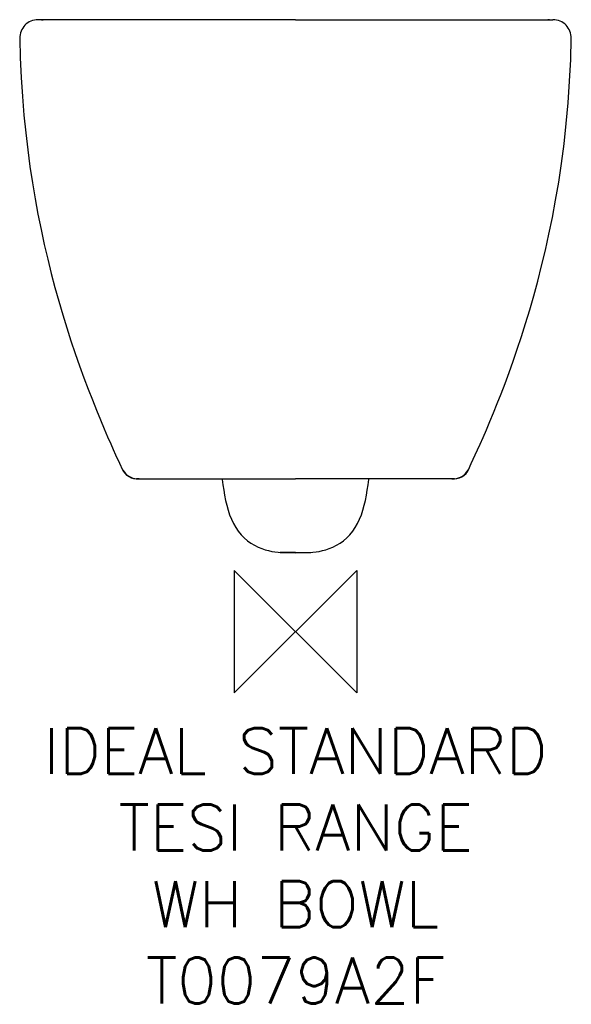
# Model space of a CAD drawing. Header units: millimetres. Extents: x -180 to 180, y -244 to 400.
import ezdxf

# ---------------------------------------------------------------- set-up
doc = ezdxf.new("R2010")
doc.units = ezdxf.units.MM
doc.header["$LTSCALE"] = 54.820741
for name, color, linetype in [('DETAIL', 2, 'CONTINUOUS'), ('ORIGIN', 6, 'CONTINUOUS'), ('Text', 7, 'CONTINUOUS')]:
    doc.layers.add(name, color=color, linetype=linetype)
doc.styles.add('Fastrack', font='simplex.shx')

# ---------------------------------------------------------------- blocks, each defined once
blk = doc.blocks.new('ORIGIN')
at = {"layer": 'ORIGIN'}
blk.add_lwpolyline([(-20, 20), (-20, -20), (20, 20), (20, -20)], close=True, dxfattribs=at)

msp = doc.modelspace()

# ---------------------------------------------------------------- linework, layer by layer
at = {"layer": 'DETAIL'}
for p, q in [((-165.26, 400), (-168.18, 400)), ((-165.85, 400), (-164.96, 400)), ((-132.29, 400), (-165.26, 400)), ((0, 400), (-132.29, 400)), ((0, 400), (132.29, 400)), ((132.29, 400), (165.26, 400)), ((165.85, 400), (164.96, 400)), ((165.26, 400), (168.18, 400)), ((-114.95, 110.06), (-112.95, 105.77)), ((112.95, 105.77), (114.87, 109.89)), ((114.87, 109.89), (117.44, 115.5)), ((112.49, 104.9), (112.95, 105.77)), ((-104.1, 100), (-103.86, 100)), ((-103.89, 100), (-103.87, 100)), ((-103.87, 100), (-103.89, 100)), ((-103.82, 100), (-103.87, 100)), ((-103.86, 100), (-103.82, 100)), ((-103.51, 100), (-103.82, 100)), ((-103.56, 100), (-91.46, 100)), ((-103.03, 100), (-103.51, 100)), ((-102.12, 100), (-103.03, 100)), ((-91.46, 100), (-91.44, 100)), ((-91.44, 100), (-11, 100)), ((-11, 100), (0, 100)), ((11, 100), (0, 100)), ((91.44, 100), (11, 100)), ((91.46, 100), (91.44, 100)), ((103.33, 100), (91.46, 100)), ((102.12, 100), (96.77, 100)), ((102.12, 100), (103.03, 100)), ((103.03, 100), (103.51, 100)), ((103.56, 100), (103.33, 100)), ((103.51, 100), (103.88, 100)), ((103.51, 100), (103.56, 100)), ((103.86, 100), (103.56, 100)), ((103.77, 100), (103.82, 100)), ((103.82, 100), (103.87, 100)), ((103.87, 100), (103.89, 100)), ((-10, 51.8), (0, 51.5)), ((0, 51.8), (-10, 51.8)), ((0, 51.5), (10, 51.8)), ((0, 51.8), (10, 51.8))]:
    msp.add_line(p, q, dxfattribs=at)
for points in [[(-180.18, 387.77), (-179.83, 375.15), (-179.24, 362.26), (-178.43, 349.74), (-177.43, 337.68), (-176.27, 326.07), (-174.94, 314.84), (-173.46, 303.95), (-171.85, 293.35), (-170.1, 282.99), (-168.23, 272.84), (-166.23, 262.9), (-164.12, 253.15), (-161.9, 243.58), (-159.58, 234.2), (-157.16, 225), (-154.66, 215.99), (-152.07, 207.16), (-149.42, 198.5), (-146.69, 190.02), (-143.91, 181.76), (-141.11, 173.74), (-138.29, 166), (-135.49, 158.57), (-132.73, 151.47), (-130.03, 144.73), (-127.44, 138.43), (-124.99, 132.63), (-122.74, 127.41), (-120.74, 122.85), (-119.02, 118.99), (-117.51, 115.67), (-114.95, 110.06)], [(117.44, 115.5), (118.95, 118.84), (120.65, 122.65), (122.57, 127.01), (124.68, 131.9), (126.96, 137.28), (129.35, 143.05), (131.81, 149.15), (134.33, 155.54), (136.9, 162.27), (139.52, 169.35), (142.19, 176.81), (144.9, 184.66), (147.62, 192.87), (150.33, 201.44), (153.03, 210.36), (155.68, 219.61), (158.28, 229.19), (160.81, 239.09), (163.25, 249.31), (165.59, 259.86), (167.82, 270.76), (169.94, 282.07), (171.93, 293.83), (173.77, 306.1), (175.43, 318.85), (176.9, 332.07), (178.12, 345.74), (179.1, 359.79), (179.79, 374.06), (180.18, 387.77)], [(-112.95, 105.77), (-112.54, 104.98), (-111.56, 103.58), (-110.36, 102.37), (-108.97, 101.39), (-107.43, 100.65), (-105.79, 100.18), (-104.1, 100)], [(103.89, 100), (105.48, 100.13), (107.18, 100.56), (108.77, 101.27), (110.22, 102.26), (111.47, 103.48), (112.49, 104.9)], [(-47.9, 100), (-47.84, 99.46), (-47.37, 95.95), (-46.85, 92.5), (-46.28, 89.13), (-45.63, 85.83), (-44.88, 82.6), (-44.02, 79.47), (-43.03, 76.44), (-41.89, 73.51), (-40.58, 70.71), (-39.08, 68.07), (-37.4, 65.61), (-35.54, 63.36), (-33.5, 61.31), (-31.34, 59.49), (-29.08, 57.89), (-26.77, 56.51), (-24.43, 55.34), (-22.1, 54.37), (-19.83, 53.58), (-17.62, 52.97), (-15.5, 52.5), (-13.43, 52.15), (-11.4, 51.91), (-10, 51.8)], [(10, 51.8), (11.4, 51.91), (13.43, 52.15), (15.5, 52.5), (17.62, 52.97), (19.83, 53.58), (22.1, 54.37), (24.43, 55.34), (26.77, 56.51), (29.08, 57.89), (31.34, 59.49), (33.5, 61.31), (35.54, 63.36), (37.4, 65.61), (39.08, 68.07), (40.58, 70.71), (41.89, 73.51), (43.03, 76.44), (44.02, 79.47), (44.88, 82.6), (45.63, 85.83), (46.28, 89.13), (46.85, 92.5), (47.37, 95.95), (47.84, 99.46), (47.9, 100)]]:
    msp.add_lwpolyline(points, dxfattribs=at)
for centre, radius, start, end in [((-168.18, 388), 12, 90, 181.10583), ((168.18, 388), 12, 358.89417, 90), ((-103.56, 109.99), 9.99, 205.37361, 269.99958), ((103.56, 109.99), 9.99, 271.71434, 334.62642), ((103.56, 109.96), 9.96, 270.00096, 271.72103)]:
    msp.add_arc(centre, radius, start, end, dxfattribs=at)
for points, knots in [([(-112.95, 105.77), (-112.93, 105.73), (-112.79, 105.69), (-112.68, 105.71), (-112.59, 105.71)], [0, 0, 0, 0, 0.30604, 1, 1, 1, 1]), ([(112.95, 105.77), (112.93, 105.73), (112.79, 105.69), (112.68, 105.71), (112.59, 105.71)], [0, 0, 0, 0, 0.306047, 1, 1, 1, 1])]:
    msp.add_open_spline(points, degree=3, knots=knots, dxfattribs=at)

# ---------------------------------------------------------------- block references
at = {"layer": 'ORIGIN', "xscale": -2, "yscale": 2, "zscale": 2}
msp.add_blockref('ORIGIN', (0, 0), dxfattribs=at)

# ---------------------------------------------------------------- texts
at = {"layer": 'Text', "insert": (0, -63.01), "char_height": 30, "width": 2237.2895, "attachment_point": 2, "style": 'Fastrack'}
msp.add_mtext('IDEAL STANDARD\\PTESI RANGE \\PWH BOWL\\PT0079A2F', dxfattribs=at)

doc.saveas('drawing.dxf')
